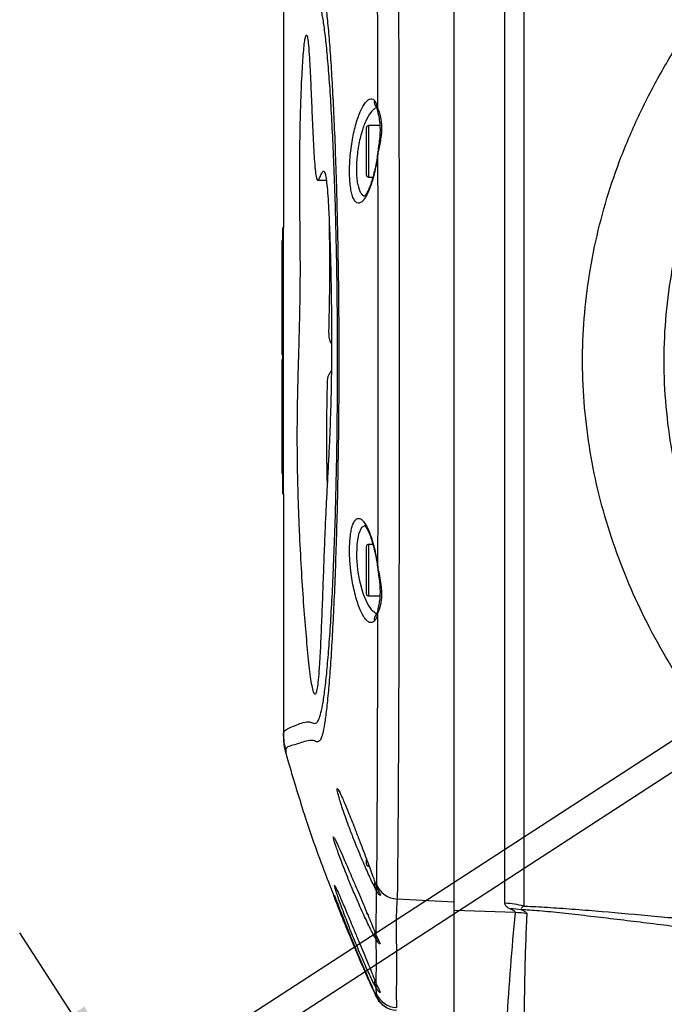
# Model space of a CAD drawing. Extents: x 0 to 8410, y 0 to 5940.
# Tile 98 of 110: x 6655 to 6987, y 4357 to 4864. Entities that reach past the tile are written whole.
import ezdxf

# ---------------------------------------------------------------- set-up
doc = ezdxf.new("R2010")
doc.units = 0
doc.header["$LTSCALE"] = 10
doc.layers.get('0').update_dxf_attribs({"linetype": 'CONTINUOUS'})
doc.styles.add('SLDTEXTSTYLE0', font='TXT', dxfattribs={"width": 0.605})
doc.dimstyles.new('SLDDIMSTYLE13', dxfattribs={"dimtxt": 50, "dimasz": 50, "dimexe": 0, "dimexo": 0.0625, "dimgap": 12.5, "dimtad": 1, "dimdec": 4, "dimlfac": 5, "dimzin": 12, "dimtxsty": 'SLDTEXTSTYLE0', "dimsah": 1, "dimcen": 0.09, "dimazin": 3, "dimtfac": 1, "dimtofl": 0, "dimtmove": 0, "dimatfit": 3, "dimtolj": 1, "dimtzin": 12})
doc.dimstyles.new('SLDDIMSTYLE4', dxfattribs={"dimtxt": 50, "dimasz": 50, "dimexe": 0, "dimexo": 0.0625, "dimgap": 12.5, "dimtad": 1, "dimdec": 1, "dimlfac": 0.5, "dimrnd": 1e-09, "dimzin": 12, "dimtxsty": 'SLDTEXTSTYLE0', "dimsah": 1, "dimcen": 0.09, "dimazin": 3, "dimtfac": 1, "dimtmove": 0, "dimatfit": 3, "dimtolj": 1, "dimtzin": 12})

# ---------------------------------------------------------------- blocks, each defined once
blk = doc.blocks.new('_D_23')
at = {"color": 7, "linetype": 'CONTINUOUS'}
for p, q in [((7304.49, 4933.16), (7304.49, 5443.98)), ((6999, 4886.56), (6670.62, 5099.82))]:
    blk.add_line(p, q, dxfattribs=at)
blk.add_arc((7304.49, 4688.18), 740.81, 90, 147, dxfattribs=at)
for points in [[(7304.49, 5428.98), (7254.27, 5434.8), (7254.77, 5419.8)], [(6683.2, 5091.65), (6717.98, 5128.35), (6705.68, 5136.94)]]:
    blk.add_solid(points, dxfattribs=at)
at = {"color": 7, "linetype": 'CONTINUOUS', "insert": (6874.6, 5371.07), "char_height": 50, "attachment_point": 1, "rotation": 28.5, "style": 'SLDTEXTSTYLE0'}
blk.add_mtext('57°', dxfattribs=at)
blk = doc.blocks.new('SW_SYMBOL_HOLE_DEPTH')
at = {"color": 0, "linetype": 'CONTINUOUS'}
for p, q in [((0, 8750), (8000, 8750)), ((4000, 8750), (4000, 750)), ((1000, 5550), (4000, 750)), ((7000, 5550), (4000, 750))]:
    blk.add_line(p, q, dxfattribs=at)
blk = doc.blocks.new('_D_24')
at = {"color": 7, "linetype": 'CONTINUOUS'}
for p, q in [((7029.94, 4517.99), (6696.64, 4301.54)), ((7037.34, 4506.59), (6704.05, 4290.14)), ((6709.22, 4309.71), (6654.76, 4393.58)), ((6716.63, 4298.31), (6709.22, 4309.71)), ((6716.63, 4298.31), (6927.86, 3973.03))]:
    blk.add_line(p, q, dxfattribs=at)
for points in [[(6709.22, 4309.71), (6688.28, 4355.73), (6675.7, 4347.56)], [(6716.63, 4298.31), (6737.57, 4252.29), (6750.15, 4260.46)]]:
    blk.add_solid(points, dxfattribs=at)
at = {"color": 7, "linetype": 'CONTINUOUS', "xscale": 0.006445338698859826, "yscale": 0.006445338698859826, "zscale": 0.006445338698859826, "rotation": 303.0000000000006}
blk.add_blockref('SW_SYMBOL_HOLE_DEPTH', (6854.71, 4098.95), dxfattribs=at)
at = {"color": 7, "linetype": 'CONTINUOUS', "char_height": 50, "attachment_point": 1, "rotation": 303, "style": 'SLDTEXTSTYLE0'}
for s, insert in [('4x M8', (6800.92, 4287.1)), ('15', (6940.43, 4072.27))]:
    blk.add_mtext(s, dxfattribs=dict(at, insert=insert))

msp = doc.modelspace()

# ---------------------------------------------------------------- linework, layer by layer
at = {"color": 7, "linetype": 'CONTINUOUS'}
for p, q in [((6878.489458, 4405.138934), (6878.489458, 4971.219505)), ((6790.489458, 4880.265678), (6790.489458, 4756.679023)), ((6833.289467, 4783.748592), (6833.289467, 4808.288539)), ((6840.159797, 4809.288467), (6834.289455, 4809.288467)), ((6808.203154, 4781.102145), (6812.622421, 4781.102145)), ((6834.289455, 4782.748664), (6836.59076, 4782.748664)), ((6790.289485, 4619.679416), (6790.289485, 4756.679023)), ((6790.289485, 4756.679023), (6790.489458, 4756.679023)), ((6790.489458, 4619.679416), (6790.489458, 4756.679023)), ((6789.889478, 4699.552978), (6789.889478, 4750.07912)), ((6789.889478, 4750.07912), (6790.289485, 4750.07912)), ((6789.889478, 4699.552978), (6790.289485, 4699.552978)), ((6789.889478, 4691.279376), (6789.889478, 4699.552978)), ((6789.889478, 4691.279376), (6790.289485, 4691.279376)), ((6789.889478, 4630.079234), (6789.889478, 4688.879455)), ((6789.889478, 4688.879455), (6790.289485, 4688.879455)), ((6789.889478, 4630.079234), (6790.289485, 4630.079234)), ((6790.289485, 4619.679416), (6790.489458, 4619.679416)), ((6790.489458, 4619.679416), (6790.489458, 4496.092761)), ((6836.589389, 4593.609775), (6834.289455, 4593.609775)), ((6833.289467, 4568.0699), (6833.289467, 4592.609847)), ((6834.289455, 4567.069972), (6840.151601, 4567.069972)), ((6790.489458, 4494.814838), (6790.489458, 4496.092761)), ((6816.907369, 4442.03564), (6816.920244, 4442.014182)), ((6833.289467, 4428.909267), (6833.289467, 4431.37976)), ((6834.289455, 4427.909339), (6834.661775, 4427.909339)), ((6837.493055, 4420.215095), (6838.503861, 4417.336429)), ((6878.489458, 4348.750079), (6878.489458, 4405.138934)), ((6837.54655, 4394.118751), (6838.327908, 4392.094577)), ((6837.534033, 4369.276965), (6838.287585, 4367.290939)), ((6837.138497, 4363.593066), (6838.378154, 4360.779727)), ((6837.533318, 4362.700904), (6838.376128, 4360.814536)), ((6838.373922, 4360.810722), (6837.534153, 4362.685168)), ((6837.541007, 4362.588847), (6838.364475, 4360.765899)), ((6838.327103, 4360.764945), (6837.541782, 4362.477744)), ((6838.372552, 4360.804046), (6838.373922, 4360.810722)), ((6838.376128, 4360.814536), (6838.388704, 4360.835994)), ((6840.197586, 4357.933009), (6840.210759, 4357.917274)), ((6840.197705, 4357.933009), (6840.248012, 4357.873405))]:
    msp.add_line(p, q, dxfattribs=at)
at = {"color": 8, "linetype": 'CONTINUOUS'}
for p, q in [((6914.202743, 4969.018901), (6914.202743, 4407.341445)), ((6904.573225, 4408.834899), (6904.573225, 4967.525447)), ((6834.289455, 4809.288467), (6834.289455, 4782.748664)), ((6814.202481, 4742.083514), (6814.966106, 4742.083514)), ((6812.776648, 4634.274924), (6813.562655, 4634.274924)), ((6834.289455, 4593.609775), (6834.289455, 4567.069972)), ((6834.289455, 4428.784335), (6834.289455, 4427.909339)), ((6838.499331, 4415.103877), (6837.506496, 4417.002643)), ((6838.503861, 4417.336429), (6838.556104, 4418.352569)), ((6838.327908, 4392.094577), (6838.499331, 4415.103877)), ((6878.489458, 4409.468139), (6849.005066, 4411.006416)), ((6909.975552, 4404.044593), (6878.489458, 4405.138934)), ((6838.323646, 4389.986003), (6837.547742, 4391.35691)), ((6838.287496, 4365.147555), (6837.529623, 4366.549457)), ((6838.404649, 4362.179721), (6838.287496, 4365.147555)), ((6838.388704, 4360.835994), (6838.413381, 4360.877479)), ((6838.413381, 4360.877479), (6838.404649, 4362.179721))]:
    msp.add_line(p, q, dxfattribs=at)
at = {"color": 8, "linetype": 'CONTINUOUS', "flags": 128}
for points in [[(6839.186006, 4795.021022), (6839.048558, 4795.049155), (6839.034402, 4795.057262)], [(6837.306731, 4785.452808), (6837.279849, 4785.269702), (6837.361955, 4784.90063)], [(6832.869821, 4603.320563), (6832.798713, 4603.361571), (6830.684953, 4602.23862), (6829.129451, 4598.842109), (6828.249597, 4593.566859), (6828.142219, 4586.850608), (6828.689717, 4580.677951), (6828.897171, 4579.234088), (6829.582833, 4575.464214), (6830.473714, 4571.765388), (6830.537521, 4571.533645), (6831.63666, 4568.025554), (6832.902544, 4564.844573), (6834.224605, 4562.249149), (6835.632347, 4560.16537), (6838.312381, 4558.017696), (6838.312381, 4558.017696)], [(6837.306105, 4590.908015), (6837.279849, 4591.088737), (6837.361955, 4591.458285)], [(6839.185946, 4581.337894), (6839.048498, 4581.309283), (6839.034044, 4581.301177)]]:
    msp.add_lwpolyline(points, dxfattribs=at)
at = {"color": 8, "linetype": 'CONTINUOUS'}
for centre, radius, start, end in [((6840.988788, 4821.396291), 3.707029, 167.30057711, 222.75815925), ((6841.593097, 4816.993218), 2.598141, 160.04028095, 192.8418968), ((6841.592448, 4559.36561), 2.59753, 167.72417251, 199.96256727), ((6840.986676, 4554.962954), 3.705041, 137.2303764, 192.71156046), ((6820.488544, 4496.092857), 29.999086, 180.00018334, 196.33199493), ((6840.570256, 4418.12939), 3.264381, 153.32768824, 200.19182088), ((6841.891363, 4416.471466), 3.657346, 163.76038093, 201.95815899), ((6849.630602, 4423.000392), 12.010277, 202.76716003, 267.01449399), ((6903.184417, 4368.08871), 40.769851, 74.32045696, 88.04786573), ((6907.83862, 4370.000556), 35.891105, 81.63592622, 90.86522016), ((6908.549243, 4363.940943), 40.129006, 79.56383633, 87.96310193), ((6840.676317, 4392.626865), 3.376502, 157.00061293, 202.09327795), ((6841.694499, 4391.445913), 3.673416, 164.64952009, 203.41733788), ((6840.641045, 4367.775756), 3.344362, 156.98385496, 201.51078881), ((6841.641216, 4366.560075), 3.639045, 164.69259864, 202.83984493), ((6849.351382, 4367.066158), 11.987837, 204.05517916, 267.1217263), ((6849.393287, 4365.721189), 12.000827, 203.80434543, 266.99689251)]:
    msp.add_arc(centre, radius, start, end, dxfattribs=at)
at = {"color": 7, "linetype": 'CONTINUOUS'}
for centre, radius, start, end in [((6834.289457, 4808.28855), 1, 90, 180), ((6834.289457, 4783.74855), 1, 180, 270), ((6834.289457, 4592.609946), 1, 90, 180), ((6834.289457, 4568.069946), 1, 180, 270), ((6820.488059, 4494.814791), 29.998601, 179.99991185, 196.55133304), ((6834.289457, 4428.909248), 1, 180, 270), ((6834.289457, 4404.109248), 1, 180, 270), ((6849.315543, 4365.726191), 12.001683, 204.19747645, 266.98380719), ((6849.335285, 4365.723339), 11.999774, 204.03697747, 266.81610481)]:
    msp.add_arc(centre, radius, start, end, dxfattribs=at)
at = {"color": 8, "linetype": 'CONTINUOUS'}
for points, knots in [([(7146.20737, 4386.055911), (7141.231019, 4388.692691), (7129.642166, 4394.833183), (7112.418599, 4405.431984), (7094.500303, 4417.784348), (7076.267854, 4431.898281), (7057.766717, 4447.960639), (7039.23963, 4466.235839), (7021.879528, 4485.776329), (7005.81007, 4506.575518), (6991.968807, 4527.368261), (6980.220773, 4547.944645), (6970.426029, 4568.072096), (6961.953392, 4589.024286), (6954.984371, 4610.632787), (6949.709072, 4632.843154), (6946.171253, 4655.486261), (6944.404291, 4678.422875), (6944.499623, 4701.456707), (6946.566601, 4724.387258), (6950.451263, 4747.042485), (6956.017659, 4769.193143), (6963.324174, 4791.135837), (6972.385882, 4812.699453), (6983.110458, 4833.812581), (6995.155606, 4853.969606), (7008.343324, 4873.111007), (7022.979004, 4891.756189), (7039.031972, 4909.839981), (7056.575901, 4927.320028), (7075.197739, 4943.695466), (7094.882274, 4958.956008), (7113.48261, 4971.592415), (7130.598695, 4982.028306), (7141.027768, 4987.556439), (7146.241673, 4990.320171)], [0, 0, 0, 0, 0.0219075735, 0.0510180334, 0.0801657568, 0.1092965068, 0.1444560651, 0.1797313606, 0.2150200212, 0.2502452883, 0.2853623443, 0.3143921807, 0.3435049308, 0.3725931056, 0.4015901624, 0.4302603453, 0.4590582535, 0.4878431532, 0.5164954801, 0.545272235, 0.5741738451, 0.6030967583, 0.6319017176, 0.6626458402, 0.6935026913, 0.7244331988, 0.7553567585, 0.7861579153, 0.8196905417, 0.853314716, 0.8869626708, 0.9205704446, 0.9540893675, 0.9770474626, 1, 1, 1, 1]), ([(6848.992132, 4965.33438), (6849.053899, 4964.390269), (6849.177655, 4962.498666), (6849.246382, 4957.176784), (6849.289359, 4950.113463), (6849.353299, 4941.17336), (6849.451466, 4930.405621), (6849.540627, 4917.913721), (6849.628997, 4903.813732), (6849.70942, 4888.202589), (6849.784603, 4871.130879), (6849.856506, 4852.742154), (6849.921523, 4833.198742), (6849.975284, 4812.651278), (6850.021501, 4791.197786), (6850.063634, 4768.993533), (6850.097261, 4746.222325), (6850.118327, 4723.06472), (6850.127786, 4699.653051), (6850.128667, 4676.135756), (6850.118692, 4652.702973), (6850.095787, 4629.546159), (6850.062233, 4606.816713), (6850.022361, 4584.639399), (6849.97521, 4563.188264), (6849.921569, 4542.641927), (6849.859191, 4523.154663), (6849.78773, 4504.814107), (6849.709689, 4487.759088), (6849.626919, 4472.13947), (6849.541129, 4458.092592), (6849.451341, 4445.65827), (6849.36236, 4434.926521), (6849.258713, 4426.009757), (6849.200381, 4419.033482), (6849.173371, 4413.798863), (6849.061135, 4411.936677), (6849.005066, 4411.006416)], [0, 0, 0, 0, 0.0285225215, 0.0571471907, 0.0857725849, 0.1142956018, 0.1428165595, 0.1714388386, 0.2000614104, 0.2285818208, 0.2571279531, 0.2857760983, 0.3144244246, 0.3429705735, 0.3715150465, 0.4001614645, 0.4288078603, 0.4573524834, 0.4858971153, 0.5145434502, 0.5431896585, 0.5717339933, 0.6002764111, 0.6289206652, 0.6575651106, 0.6861077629, 0.7146531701, 0.7433005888, 0.7719483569, 0.8004937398, 0.8290383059, 0.8576849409, 0.8863316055, 0.914875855, 0.9432345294, 0.9716426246, 1, 1, 1, 1]), ([(6839.151018, 4817.880119), (6839.140652, 4823.665141), (6839.11992, 4835.23514), (6839.079845, 4851.72879), (6839.034167, 4867.482635), (6838.987898, 4882.816795), (6838.93909, 4897.406554), (6838.881806, 4911.149606), (6838.82285, 4923.434138), (6838.763078, 4934.032564), (6838.717979, 4942.804699), (6838.635924, 4949.777408), (6838.650223, 4955.102042), (6838.579966, 4957.029048), (6838.544839, 4957.992519)], [0, 0, 0, 0, 0.0759237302, 0.1518468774, 0.2294878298, 0.3071279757, 0.3924696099, 0.4778119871, 0.5656201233, 0.6534285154, 0.7388333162, 0.8242386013, 0.9121222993, 1, 1, 1, 1]), ([(6791.699969, 4888.701404), (6791.905731, 4888.134811), (6792.317264, 4887.001598), (6795.687579, 4885.815922), (6800.400937, 4885.004451), (6804.593287, 4883.389888), (6807.026821, 4883.478588), (6807.960504, 4883.736998), (6808.906369, 4883.547257), (6809.854459, 4882.44341), (6810.797823, 4879.911475), (6811.740915, 4875.26398), (6812.68881, 4868.073331), (6813.650775, 4858.541602), (6814.578228, 4846.925419), (6815.45647, 4833.350106), (6816.269872, 4818.074719), (6817.004624, 4801.266804), (6817.642338, 4783.099828), (6818.173825, 4763.853243), (6818.58988, 4743.726528), (6818.875719, 4722.943624), (6819.030505, 4701.778577), (6819.051518, 4680.43072), (6818.9316, 4659.159151), (6818.678939, 4638.217625), (6818.298757, 4617.825586), (6817.79405, 4598.262172), (6817.180536, 4579.742442), (6816.468708, 4562.470298), (6815.670031, 4546.726535), (6814.80283, 4532.670271), (6813.884007, 4520.480027), (6812.924279, 4510.423608), (6811.940649, 4502.556804), (6810.985331, 4497.015895), (6810.02743, 4493.769927), (6809.034444, 4492.21799), (6808.032463, 4491.852305), (6807.034406, 4492.152197), (6806.056049, 4492.689522), (6802.721721, 4492.813586), (6798.467859, 4490.901073), (6794.448505, 4490.059911), (6792.119535, 4489.079795), (6791.839823, 4488.131283), (6791.699969, 4487.657035)], [0, 0, 0, 0, 0.08446068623, 0.16892523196, 0.25338718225, 0.31399189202, 0.32415788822, 0.33437616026, 0.34458709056, 0.3547463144, 0.36484510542, 0.3749309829, 0.38579487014, 0.39669281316, 0.40755645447, 0.41830826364, 0.42909324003, 0.43984487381, 0.45051783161, 0.46122320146, 0.47189630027, 0.48253263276, 0.49320112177, 0.50383743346, 0.51450116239, 0.52519687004, 0.5358605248, 0.5465860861, 0.55734472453, 0.56807033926, 0.57889239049, 0.58974844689, 0.60057059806, 0.61147301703, 0.62241094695, 0.63331623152, 0.64394297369, 0.65457703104, 0.66525324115, 0.67596425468, 0.68667880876, 0.69735918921, 0.79001597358, 0.86001036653, 0.930006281, 1, 1, 1, 1]), ([(6790.489458, 4496.092761), (6790.624147, 4496.582006), (6790.893527, 4497.560507), (6793.071429, 4499.036662), (6796.924106, 4500.396939), (6801.155119, 4502.370629), (6804.491059, 4502.207657), (6805.45229, 4501.67461), (6806.445071, 4501.333376), (6807.467421, 4501.566269), (6808.517237, 4502.863637), (6809.589051, 4505.595623), (6810.672043, 4510.456411), (6811.745013, 4517.580021), (6812.79406, 4526.831706), (6813.800463, 4538.192093), (6814.747821, 4551.431795), (6815.618895, 4566.384546), (6816.393902, 4582.912425), (6817.061676, 4600.744724), (6817.610098, 4619.668673), (6818.022506, 4639.472992), (6818.296215, 4659.872365), (6818.42629, 4680.617708), (6818.403673, 4701.44668), (6818.235767, 4722.089884), (6817.925892, 4742.316106), (6817.47439, 4761.84213), (6816.896204, 4780.44393), (6816.20238, 4797.907418), (6815.402018, 4813.959424), (6814.514383, 4828.442669), (6813.554736, 4841.197479), (6812.538483, 4851.985963), (6811.484061, 4860.720389), (6810.427092, 4867.2288), (6809.384738, 4871.350792), (6808.370757, 4873.530361), (6807.376169, 4874.372395), (6806.405204, 4874.385512), (6805.46232, 4874.0173), (6803.017473, 4873.824911), (6798.831622, 4875.452133), (6794.249615, 4876.652699), (6791.077772, 4878.482389), (6790.68556, 4879.671255), (6790.489458, 4880.265678)], [0, 0, 0, 0, 0.0707064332, 0.1414145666, 0.2121209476, 0.3057277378, 0.3163842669, 0.3270681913, 0.3377496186, 0.348403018, 0.3590222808, 0.3696355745, 0.3801956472, 0.3907885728, 0.401347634, 0.4119035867, 0.4224931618, 0.4330487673, 0.4435752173, 0.4541355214, 0.4646617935, 0.4751660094, 0.485703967, 0.496208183, 0.5066901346, 0.5172057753, 0.52768791, 0.5381747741, 0.5486951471, 0.5591822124, 0.5696872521, 0.5802256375, 0.5907309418, 0.6012696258, 0.6118419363, 0.6223812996, 0.6324115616, 0.6424527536, 0.652549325, 0.6626928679, 0.672842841, 0.6829457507, 0.7440303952, 0.8293525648, 0.9146778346, 1, 1, 1, 1]), ([(7034.82648, 4533.914531), (7033.392252, 4536.111715), (7030.518717, 4540.513862), (7024.690239, 4549.993109), (7018.304765, 4561.367346), (7011.706947, 4574.739361), (7006.177956, 4587.468891), (7001.278854, 4600.497259), (6996.13173, 4616.629174), (6991.382107, 4635.99447), (6987.789675, 4658.937351), (6986.226495, 4682.418232), (6986.768365, 4706.093144), (6989.417712, 4729.468808), (6994.108988, 4752.60966), (7000.892029, 4775.448139), (7009.488399, 4797.217742), (7017.976979, 4814.430503), (7025.317633, 4827.385049), (7030.446066, 4835.751566), (7033.626554, 4840.610676), (7034.82648, 4842.443908)], [0, 0, 0, 0, 0.0247466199, 0.0495808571, 0.1013221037, 0.1434734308, 0.1856327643, 0.2282431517, 0.2708543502, 0.3406082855, 0.4103540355, 0.4825527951, 0.5547508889, 0.6257727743, 0.6968019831, 0.7701988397, 0.8435992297, 0.9108784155, 0.9451246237, 0.9792967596, 1, 1, 1, 1]), ([(6837.361955, 4784.90063), (6836.899325, 4783.136441), (6836.083992, 4780.027256), (6834.749762, 4776.350277), (6833.480795, 4773.527652), (6832.168275, 4771.36424), (6830.845315, 4769.900974), (6829.559271, 4769.246159), (6828.349353, 4769.403293), (6827.257279, 4770.404612), (6826.318629, 4772.169941), (6825.561105, 4774.670351), (6825.003538, 4777.746884), (6824.660246, 4781.340876), (6824.5291, 4785.269775), (6824.616739, 4789.465943), (6824.919147, 4793.957053), (6825.453657, 4798.573782), (6826.212113, 4803.151986), (6827.128945, 4807.407032), (6828.196347, 4811.310912), (6829.388469, 4814.822449), (6830.679008, 4817.825275), (6832.043746, 4820.269267), (6833.431172, 4822.01116), (6834.801988, 4823.004425), (6836.096491, 4823.155557), (6836.929874, 4822.683917), (6837.332754, 4822.253623), (6837.372445, 4822.21123)], [0, 0, 0, 0, 0.04943173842, 0.08711788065, 0.12480520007, 0.16360876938, 0.20241373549, 0.2416239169, 0.28083008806, 0.31952914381, 0.35821728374, 0.39570086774, 0.43317560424, 0.46927883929, 0.50538043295, 0.54050971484, 0.57564448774, 0.61490355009, 0.65177258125, 0.68865083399, 0.72544489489, 0.76224580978, 0.80029487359, 0.83834716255, 0.87759677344, 0.91684568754, 0.95627200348, 0.99569193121, 1, 1, 1, 1]), ([(6837.372445, 4822.21123), (6837.581451, 4821.944292), (6838.300276, 4821.026219), (6838.798007, 4819.185576), (6839.151018, 4817.880119)], [0, 0, 0, 0, 0.29075971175, 1, 1, 1, 1]), ([(6838.261091, 4818.3231), (6837.817781, 4818.104422), (6836.918791, 4817.660963), (6835.085247, 4815.685131), (6832.860373, 4811.857305), (6830.944184, 4806.521502), (6829.726073, 4801.724951), (6828.971126, 4797.833685), (6828.270486, 4792.666905), (6828.009617, 4787.597798), (6828.180289, 4783.168946), (6828.522699, 4780.127815), (6829.078655, 4777.494286), (6829.830979, 4775.383356), (6830.770082, 4773.887364), (6831.798664, 4773.041146), (6832.553972, 4773.043805), (6832.901441, 4773.045028)], [0, 0, 0, 0, 0.0581762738, 0.1179758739, 0.2320169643, 0.3419763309, 0.396207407, 0.4520446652, 0.5104647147, 0.6145265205, 0.6674075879, 0.7219763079, 0.7770409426, 0.8338888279, 0.890969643, 0.9498421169, 1, 1, 1, 1]), ([(6839.151018, 4817.880119), (6839.412602, 4817.198351), (6839.96827, 4815.750112), (6840.947016, 4812.085411), (6841.181667, 4808.206509), (6840.805506, 4803.331139), (6840.015605, 4799.3403), (6839.384889, 4796.0565), (6839.186006, 4795.021022)], [0, 0, 0, 0, 0.1473277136, 0.3129595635, 0.5600422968, 0.6298791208, 0.8832901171, 1, 1, 1, 1]), ([(6839.186006, 4795.021022), (6839.079001, 4794.223504), (6838.793267, 4792.093897), (6838.207482, 4788.637894), (6837.646324, 4786.157554), (6837.361955, 4784.90063)], [0, 0, 0, 0, 0.2279809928, 0.6087757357, 1, 1, 1, 1]), ([(6839.185946, 4581.337894), (6839.197592, 4589.457799), (6839.220994, 4605.774469), (6839.249861, 4630.044058), (6839.266414, 4653.482323), (6839.270085, 4676.07498), (6839.270823, 4698.965371), (6839.267664, 4720.570472), (6839.254333, 4740.555671), (6839.234718, 4758.992337), (6839.211162, 4777.240184), (6839.194391, 4789.094082), (6839.186006, 4795.021022)], [0, 0, 0, 0, 0.11922472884, 0.23957796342, 0.34175310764, 0.44392838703, 0.54903819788, 0.6541480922, 0.739760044, 0.82537258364, 0.91268643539, 1, 1, 1, 1]), ([(6837.372445, 4554.147685), (6837.298802, 4554.070529), (6836.884304, 4553.636258), (6836.060427, 4553.214469), (6834.833634, 4553.352222), (6833.516295, 4554.269082), (6832.135252, 4555.950038), (6830.746478, 4558.387944), (6829.392536, 4561.511488), (6828.131993, 4565.241158), (6827.013862, 4569.412882), (6826.07896, 4573.908696), (6825.501449, 4577.585338), (6824.939975, 4582.155312), (6824.597295, 4586.6558), (6824.5382, 4591.700441), (6824.692826, 4595.506748), (6825.048113, 4598.878342), (6825.583416, 4601.768012), (6826.291434, 4604.082674), (6827.156715, 4605.799556), (6828.160888, 4606.823125), (6829.290124, 4607.142489), (6830.51152, 4606.689541), (6831.805215, 4605.473026), (6833.12612, 4603.483894), (6834.443013, 4600.778585), (6835.704848, 4597.410998), (6836.675671, 4594.205777), (6837.196742, 4592.119705), (6837.361955, 4591.458285)], [0, 0, 0, 0, 0.0079603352, 0.0448042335, 0.0816526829, 0.1200135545, 0.1583766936, 0.1977930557, 0.2372045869, 0.2765875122, 0.3159653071, 0.3541358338, 0.3922979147, 0.4060475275, 0.4650835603, 0.50026003, 0.5354369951, 0.5703057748, 0.6051783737, 0.6406473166, 0.6761210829, 0.7127672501, 0.7494186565, 0.7873972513, 0.8253785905, 0.8643638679, 0.903345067, 0.9425708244, 0.9817912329, 1, 1, 1, 1]), ([(6837.361955, 4591.458285), (6837.569294, 4590.564776), (6838.308192, 4587.380563), (6838.818694, 4583.866145), (6839.185946, 4581.337894)], [0, 0, 0, 0, 0.2806059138, 1, 1, 1, 1]), ([(6839.185946, 4581.337894), (6839.440794, 4580.027165), (6839.98206, 4577.243326), (6840.94808, 4572.234896), (6841.182031, 4568.071978), (6840.80269, 4563.689782), (6840.005435, 4560.691647), (6839.356936, 4559.012161), (6839.150988, 4558.478797)], [0, 0, 0, 0, 0.1472651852, 0.3127745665, 0.5598570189, 0.6296413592, 0.8823830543, 1, 1, 1, 1]), ([(6839.150988, 4558.478797), (6839.065237, 4558.11248), (6838.796707, 4556.96536), (6838.236585, 4555.347077), (6837.663081, 4554.551076), (6837.372445, 4554.147685)], [0, 0, 0, 0, 0.187915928, 0.5884587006, 1, 1, 1, 1]), ([(6838.556104, 4418.352569), (6838.601491, 4419.285048), (6838.692348, 4421.151712), (6838.679984, 4426.341729), (6838.70059, 4433.216876), (6838.769451, 4441.97161), (6838.824174, 4452.484532), (6838.88141, 4464.646802), (6838.936467, 4478.363641), (6838.990848, 4493.594379), (6839.04268, 4510.199548), (6839.090261, 4528.05552), (6839.12627, 4544.288193), (6839.144385, 4554.687792), (6839.150988, 4558.478797)], [0, 0, 0, 0, 0.0859254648, 0.1720081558, 0.2579405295, 0.3444069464, 0.4311810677, 0.5179560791, 0.6044228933, 0.690778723, 0.7774426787, 0.8641049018, 0.9504616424, 1, 1, 1, 1]), ([(6791.699969, 4487.657035), (6791.70441, 4487.466269), (6791.712049, 4487.138143), (6791.722503, 4486.691055), (6791.729136, 4486.40966), (6791.732453, 4486.268962)], [0, 0, 0, 0, 0.4098191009, 0.7049098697, 1, 1, 1, 1]), ([(6791.732453, 4486.268962), (6791.75901, 4486.141319), (6791.812297, 4485.885194), (6792.165901, 4484.630835), (6792.343282, 4484.001601)], [0, 0, 0, 0, 0.4983621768, 1, 1, 1, 1]), ([(6818.202399, 4467.002357), (6818.16629, 4467.305629), (6818.094068, 4467.912203), (6818.329609, 4467.897854), (6818.614787, 4467.572935), (6818.885054, 4467.064103), (6818.925195, 4466.988528)], [0, 0, 0, 0, 0.3165927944, 0.6332147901, 0.9455231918, 1, 1, 1, 1]), ([(6816.283845, 4442.40042), (6816.236098, 4442.648626), (6816.133847, 4443.180157), (6816.287503, 4443.060958), (6816.369408, 4442.99742)], [0, 0, 0, 0, 0.4669644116, 1, 1, 1, 1]), ([(6816.908174, 4417.529548), (6816.867672, 4417.714802), (6816.76746, 4418.173175), (6816.892761, 4418.043262), (6816.967421, 4417.965854)], [0, 0, 0, 0, 0.40415680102, 1, 1, 1, 1]), ([(6838.503861, 4417.336429), (6838.835606, 4416.551831), (6839.515537, 4414.94375), (6840.506721, 4413.311754), (6840.603908, 4412.786213), (6839.874288, 4413.099087), (6839.077422, 4414.260977), (6838.499331, 4415.103877)], [0, 0, 0, 0, 0.1730451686, 0.3546664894, 0.6050992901, 0.7135169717, 1, 1, 1, 1]), ([(6849.005066, 4411.006416), (6848.807804, 4407.382799), (6848.413275, 4400.135508), (6848.736487, 4385.582941), (6848.747365, 4372.628387), (6848.573042, 4361.262111), (6848.690629, 4357.149669), (6848.749422, 4355.093444)], [0, 0, 0, 0, 0.1949269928, 0.38985702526, 0.77971956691, 0.88985958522, 1, 1, 1, 1]), ([(6907.296651, 4405.887569), (6906.485766, 4406.314541), (6904.833246, 4407.184678), (6904.660967, 4408.278044), (6904.573225, 4408.834899)], [0, 0, 0, 0, 0.4906959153, 1, 1, 1, 1]), ([(6909.975552, 4404.044593), (6909.878911, 4404.296784), (6909.681861, 4404.811005), (6908.101797, 4405.524166), (6907.296651, 4405.887569)], [0, 0, 0, 0, 0.4904339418, 1, 1, 1, 1]), ([(6914.202743, 4407.341445), (6913.760553, 4407.012651), (6912.867937, 4406.34894), (6912.995212, 4405.791304), (6913.059436, 4405.509914)], [0, 0, 0, 0, 0.49538692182, 1, 1, 1, 1]), ([(6914.202743, 4407.341445), (6914.915272, 4407.317298), (6919.118808, 4407.174843), (6927.798904, 4406.698005), (6940.759439, 4405.761662), (6958.599193, 4404.297052), (6981.461311, 4402.265645), (7009.582892, 4399.59436), (7046.321353, 4395.99771), (7091.773647, 4391.477501), (7128.061878, 4387.863199), (7146.20737, 4386.055911)], [0, 0, 0, 0, 0.0127401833, 0.0751601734, 0.137870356, 0.2005498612, 0.3199354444, 0.4394897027, 0.5590292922, 0.7794979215, 1, 1, 1, 1]), ([(6905.616545, 4348.156894), (6906.208534, 4357.476404), (6907.392513, 4376.115446), (6909.114538, 4394.73487), (6909.975552, 4404.044593)], [0, 0, 0, 0, 0.4999993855, 1, 1, 1, 1]), ([(6913.059436, 4405.509914), (6913.856419, 4405.108201), (6915.473379, 4404.293185), (6915.70218, 4403.704591), (6915.818208, 4403.406108)], [0, 0, 0, 0, 0.4928892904, 1, 1, 1, 1]), ([(7152.895205, 4376.667464), (7134.750647, 4378.902315), (7098.463039, 4383.371831), (7052.934288, 4389.111585), (7016.113615, 4393.781504), (6987.946038, 4397.334386), (6964.992922, 4400.151768), (6947.057017, 4402.2901), (6934.043285, 4403.755043), (6924.205198, 4404.724717), (6917.230444, 4405.300945), (6914.449147, 4405.440289), (6913.059436, 4405.509914)], [0, 0, 0, 0, 0.2150299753, 0.4300420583, 0.5449274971, 0.6598181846, 0.7746016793, 0.8325028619, 0.8904162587, 0.9480904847, 0.9740627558, 1, 1, 1, 1]), ([(6915.818208, 4403.406108), (6915.696517, 4400.834732), (6915.088065, 4387.977809), (6914.605701, 4369.144791), (6914.403641, 4352.847471), (6914.329701, 4346.883739)], [0, 0, 0, 0, 0.1368267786, 0.6841361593, 1, 1, 1, 1]), ([(6838.327908, 4392.094577), (6838.68678, 4391.313377), (6839.401677, 4389.75718), (6840.36444, 4388.227443), (6840.402699, 4387.769994), (6839.626297, 4388.151675), (6838.860059, 4389.230652), (6838.323646, 4389.986003)], [0, 0, 0, 0, 0.1828813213, 0.3643107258, 0.6180516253, 0.7326125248, 1, 1, 1, 1]), ([(6838.287585, 4367.290939), (6838.318781, 4369.657365), (6838.417912, 4377.177125), (6838.361978, 4384.777455), (6838.323646, 4389.986003)], [0, 0, 0, 0, 0.31469437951, 1, 1, 1, 1]), ([(6838.287585, 4367.290939), (6838.649996, 4366.492979), (6839.376944, 4364.892378), (6840.405052, 4363.298231), (6840.505647, 4362.760345), (6839.928719, 4363.040384), (6839.172098, 4363.702176), (6838.582434, 4364.665646), (6838.287496, 4365.147555)], [0, 0, 0, 0, 0.1762440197, 0.3535223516, 0.5983225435, 0.7077935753, 0.8538440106, 1, 1, 1, 1])]:
    msp.add_open_spline(points, degree=3, knots=knots, dxfattribs=at)
at = {"color": 7, "linetype": 'CONTINUOUS'}
for points, knots in [([(6798.899316, 4781.49792), (6798.909009, 4778.3832), (6798.928474, 4772.128588), (6799.018787, 4763.043983), (6799.114682, 4754.274776), (6799.198434, 4745.650903), (6799.24244, 4737.717082), (6799.229168, 4730.405528), (6799.165849, 4722.957451), (6799.038438, 4715.008948), (6798.824828, 4705.394658), (6798.546473, 4695.165358), (6798.224077, 4684.041785), (6797.973834, 4674.371705), (6797.804565, 4666.040493), (6797.716298, 4659.874417), (6797.673159, 4653.981156), (6797.663328, 4648.626683), (6797.684032, 4643.306932), (6797.738617, 4637.22109), (6797.84015, 4630.611272), (6798.025804, 4622.21039), (6798.294167, 4613.240525), (6798.650079, 4604.070173), (6799.230288, 4591.713236), (6800.067812, 4576.540893), (6801.217539, 4559.459419), (6802.472413, 4544.264772), (6803.59032, 4533.088839), (6804.522932, 4525.275057), (6805.236011, 4520.634875), (6805.950295, 4517.518171), (6806.658562, 4516.157328), (6807.305389, 4516.770131), (6807.904714, 4519.362844), (6808.441642, 4523.545642), (6808.936455, 4529.690583), (6809.449513, 4538.489617), (6809.968734, 4549.840786), (6810.499665, 4563.442553), (6811.006873, 4577.508339), (6811.523222, 4591.569596), (6812.046505, 4604.440025), (6812.602098, 4615.74811), (6813.153075, 4626.005376), (6813.704596, 4636.332935), (6814.226479, 4647.053572), (6814.685703, 4658.518296), (6815.009942, 4669.633416), (6815.196147, 4680.071272), (6815.284516, 4689.370385), (6815.309272, 4699.571947), (6815.258598, 4710.553206), (6815.126995, 4722.14792), (6814.922929, 4733.511136), (6814.650782, 4744.527501), (6814.307792, 4755.011381), (6813.916815, 4764.127293), (6813.489965, 4771.732297), (6813.037226, 4777.80721), (6812.529324, 4782.27143), (6811.955534, 4785.088623), (6811.338528, 4786.066669), (6810.697674, 4785.671684), (6809.966681, 4784.256888), (6809.154081, 4782.164664), (6808.375128, 4780.861009), (6807.726678, 4781.333402), (6807.206974, 4783.305386), (6806.727071, 4787.608121), (6806.263131, 4794.076557), (6805.818442, 4802.343266), (6805.385647, 4811.967179), (6804.970937, 4821.848581), (6804.552084, 4831.551114), (6804.112333, 4840.600562), (6803.660536, 4847.943132), (6803.197082, 4852.994941), (6802.739314, 4855.673827), (6802.279162, 4856.096357), (6801.824868, 4854.872797), (6801.382559, 4852.215138), (6800.956985, 4848.28167), (6800.552306, 4843.198261), (6800.171488, 4837.046879), (6799.819393, 4829.787766), (6799.518309, 4821.820327), (6799.270131, 4813.293449), (6799.091439, 4804.95632), (6798.972691, 4796.680259), (6798.90587, 4789.026141), (6798.901409, 4783.902023), (6798.899316, 4781.49792)], [0, 0, 0, 0, 0.0082120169, 0.016490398, 0.0247752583, 0.0324141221, 0.0400251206, 0.0457911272, 0.0515625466, 0.0600891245, 0.0686445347, 0.0815367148, 0.0944489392, 0.1073358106, 0.1138265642, 0.1202947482, 0.1249797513, 0.1296636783, 0.1343373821, 0.139016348, 0.1462425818, 0.153486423, 0.1656870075, 0.1779550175, 0.1902166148, 0.2205859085, 0.2510149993, 0.2814606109, 0.3118534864, 0.3262379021, 0.3406304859, 0.3549844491, 0.3674581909, 0.3799101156, 0.3899250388, 0.3999297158, 0.4099433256, 0.4199768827, 0.4347499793, 0.4495572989, 0.4644293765, 0.4793107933, 0.4941459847, 0.5064527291, 0.5188822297, 0.5313049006, 0.5436025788, 0.5557428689, 0.5678553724, 0.5760760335, 0.5843372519, 0.5925730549, 0.6028934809, 0.6132511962, 0.6235818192, 0.6340907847, 0.6446287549, 0.6551164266, 0.6638176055, 0.672506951, 0.6812930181, 0.6900860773, 0.7004221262, 0.7108214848, 0.7212206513, 0.7366927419, 0.752139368, 0.7614815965, 0.7707950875, 0.7802160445, 0.7896672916, 0.8013886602, 0.8131486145, 0.8249119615, 0.8366823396, 0.848451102, 0.8601447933, 0.8698930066, 0.8796272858, 0.8893066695, 0.8990024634, 0.909130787, 0.9192960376, 0.9294377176, 0.9399449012, 0.9504780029, 0.9609715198, 0.9701863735, 0.9793895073, 0.9865422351, 0.9936859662, 1, 1, 1, 1]), ([(6838.251763, 4818.89006), (6838.24062, 4818.903449), (6838.206769, 4818.944123), (6838.473004, 4818.473136), (6838.774855, 4817.637408), (6838.96578, 4816.765612), (6839.045637, 4816.40097)], [0, 0, 0, 0, 0.140214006, 0.4259472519, 0.7598933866, 1, 1, 1, 1]), ([(6839.063101, 4816.415275), (6839.190694, 4815.827541), (6839.519055, 4814.315001), (6840.0292, 4811.594203), (6840.280535, 4808.296462), (6840.251281, 4804.974946), (6839.912473, 4801.389102), (6839.42996, 4798.085482), (6839.157458, 4795.915788), (6839.049452, 4795.055831)], [0, 0, 0, 0, 0.1147717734, 0.2953667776, 0.4415990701, 0.5964172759, 0.7387911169, 0.8964700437, 1, 1, 1, 1]), ([(6839.026713, 4795.056785), (6839.013078, 4794.932296), (6838.857134, 4793.508509), (6838.418438, 4790.839399), (6837.846646, 4787.717366), (6837.429503, 4786.029845), (6837.287807, 4785.456622)], [0, 0, 0, 0, 0.0371852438, 0.4252918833, 0.8047813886, 1, 1, 1, 1]), ([(6837.288671, 4785.455669), (6837.097189, 4784.66629), (6836.622216, 4782.708231), (6835.776175, 4779.970855), (6834.798892, 4777.304403), (6833.843341, 4775.192991), (6832.999085, 4773.764851), (6832.432089, 4772.999027), (6832.106717, 4772.765135), (6832.193284, 4772.806477), (6832.202547, 4772.810901)], [0, 0, 0, 0, 0.1096815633, 0.2720657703, 0.4324033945, 0.5921017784, 0.7436335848, 0.8703760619, 0.9861293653, 1, 1, 1, 1]), ([(6814.057433, 4760.395969), (6814.080145, 4758.274166), (6814.132568, 4753.37686), (6814.207806, 4745.651494), (6814.251843, 4737.716932), (6814.23859, 4730.405654), (6814.17516, 4722.956986), (6814.047498, 4715.011569), (6813.897979, 4708.259017), (6813.801052, 4704.433842), (6813.770496, 4703.227962)], [0, 0, 0, 0, 0.1088530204, 0.2512422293, 0.3931120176, 0.5005909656, 0.6081708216, 0.7671071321, 0.9265809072, 1, 1, 1, 1]), ([(6813.770496, 4703.227962), (6813.826638, 4701.280746), (6813.891278, 4699.038787), (6815.129901, 4697.134896), (6815.292739, 4696.884597)], [0, 0, 0, 0, 0.8685327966, 1, 1, 1, 1]), ([(6815.320604, 4683.085406), (6814.646063, 4682.24144), (6813.402363, 4680.685358), (6813.180762, 4678.835519), (6813.07935, 4677.988971)], [0, 0, 0, 0, 0.5423667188, 1, 1, 1, 1]), ([(6813.07935, 4677.988971), (6813.03278, 4676.099016), (6812.93758, 4672.235537), (6812.81251, 4666.037289), (6812.724053, 4659.875403), (6812.680858, 4653.981438), (6812.671019, 4648.626364), (6812.691796, 4643.309223), (6812.746031, 4637.21201), (6812.850566, 4630.669546), (6812.946678, 4625.764498), (6813.011895, 4623.569756), (6813.016169, 4623.425925)], [0, 0, 0, 0, 0.1175611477, 0.2403205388, 0.3626509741, 0.4512644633, 0.5398419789, 0.6282414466, 0.7167264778, 0.8533919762, 0.9903921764, 1, 1, 1, 1]), ([(6832.232737, 4603.522266), (6832.217674, 4603.531587), (6832.166426, 4603.563301), (6832.553985, 4603.213126), (6833.168564, 4602.334037), (6833.982442, 4600.870741), (6834.880274, 4598.850878), (6835.823625, 4596.235423), (6836.647409, 4593.562432), (6837.106424, 4591.655051), (6837.287807, 4590.90134)], [0, 0, 0, 0, 0.04939172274, 0.168043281, 0.29696790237, 0.43240070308, 0.58114332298, 0.73745314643, 0.89625332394, 1, 1, 1, 1]), ([(6837.288879, 4590.903724), (6837.380074, 4590.547049), (6837.736771, 4589.15195), (6838.264176, 4586.406587), (6838.749227, 4583.526065), (6838.96142, 4581.794018), (6839.021914, 4581.300223)], [0, 0, 0, 0, 0.1235159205, 0.4831206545, 0.8526414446, 1, 1, 1, 1]), ([(6839.049809, 4581.303561), (6839.128226, 4580.660511), (6839.355397, 4578.797605), (6839.817824, 4575.744321), (6840.193862, 4572.215022), (6840.300248, 4568.788752), (6840.11937, 4565.567531), (6839.621512, 4562.519439), (6839.246382, 4560.804086), (6839.052998, 4559.919799)], [0, 0, 0, 0, 0.0774343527, 0.2243260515, 0.3714363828, 0.5203630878, 0.6748661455, 0.8323893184, 1, 1, 1, 1]), ([(6839.050435, 4559.922183), (6838.930224, 4559.430331), (6838.69322, 4558.460618), (6838.387129, 4557.677248), (6838.143533, 4557.349252), (6838.211613, 4557.415905), (6838.217967, 4557.422126)], [0, 0, 0, 0, 0.3454912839, 0.6811541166, 0.9702435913, 1, 1, 1, 1]), ([(6790.523612, 4494.636501), (6790.518065, 4494.339571), (6790.499379, 4493.339184), (6790.629102, 4491.824974), (6790.827513, 4490.250434), (6791.028106, 4489.110875), (6791.197214, 4488.292583), (6791.339591, 4487.675625), (6791.469238, 4487.152102), (6791.607071, 4486.624767), (6791.831289, 4485.802678), (6792.020369, 4485.118239), (6792.239361, 4484.355129), (6792.243384, 4484.341109)], [0, 0, 0, 0, 0.0293316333, 0.0988213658, 0.152146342, 0.1957707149, 0.2392365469, 0.2899421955, 0.3571437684, 0.4567186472, 0.6219126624, 0.9930539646, 1, 1, 1, 1]), ([(6792.343282, 4484.001601), (6793.621278, 4479.555223), (6796.17737, 4470.662122), (6799.2235, 4461.253389), (6801.045716, 4455.127038), (6801.578814, 4453.548432), (6801.626169, 4453.408206)], [0, 0, 0, 0, 0.4134997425, 0.8270314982, 0.9846353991, 1, 1, 1, 1]), ([(6837.506496, 4417.002643), (6836.823419, 4418.404147), (6835.725283, 4420.657248), (6833.810073, 4424.882249), (6832.096172, 4428.782063), (6830.255166, 4433.115174), (6828.508795, 4437.36221), (6826.569887, 4442.22167), (6824.67412, 4447.151604), (6822.785467, 4452.299314), (6821.286692, 4456.572317), (6820.051902, 4460.294876), (6819.125251, 4463.296552), (6818.4803, 4465.618963), (6818.295027, 4466.541255), (6818.202399, 4467.002357)], [0, 0, 0, 0, 0.115205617, 0.1852080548, 0.2552324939, 0.3305783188, 0.4059276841, 0.461751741, 0.5627956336, 0.6403370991, 0.7178449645, 0.7909938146, 0.864119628, 0.9320662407, 1, 1, 1, 1]), ([(6818.925195, 4466.988528), (6819.099945, 4466.675318), (6819.491624, 4465.973296), (6820.363692, 4464.121271), (6821.475401, 4461.618208), (6822.78323, 4458.528333), (6824.2764, 4454.886109), (6825.911174, 4450.794622), (6827.819228, 4445.927058), (6829.799173, 4440.789652), (6831.776706, 4435.594116), (6833.544998, 4430.905076), (6835.189169, 4426.504961), (6836.519029, 4422.906743), (6837.212987, 4420.989042), (6837.493055, 4420.215095)], [0, 0, 0, 0, 0.05716048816, 0.12811803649, 0.19909436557, 0.27385790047, 0.34864253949, 0.42811464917, 0.50759824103, 0.61050045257, 0.69370571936, 0.77690024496, 0.8602690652, 0.94360726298, 1, 1, 1, 1]), ([(6819.086545, 4466.582263), (6819.081566, 4466.589119), (6819.051793, 4466.630112), (6819.133066, 4466.498374), (6819.200747, 4466.388667)], [0, 0, 0, 0, 0.1672377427, 1, 1, 1, 1]), ([(6801.638388, 4453.412498), (6801.719109, 4453.160542), (6805.352099, 4441.820938), (6812.945987, 4421.284766), (6821.062222, 4401.251655), (6824.805938, 4392.01113)], [0, 0, 0, 0, 0.0120941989, 0.5443159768, 1, 1, 1, 1]), ([(6837.547742, 4391.35691), (6837.497461, 4391.449633), (6837.101013, 4392.180718), (6836.252372, 4393.807871), (6834.843701, 4396.629186), (6833.228567, 4399.992878), (6831.400764, 4403.926054), (6829.441469, 4408.284885), (6827.589602, 4412.53532), (6825.510292, 4417.441598), (6823.465333, 4422.428015), (6821.404428, 4427.66134), (6819.767967, 4431.970499), (6818.411072, 4435.700107), (6817.366318, 4438.720631), (6816.673203, 4440.905597), (6816.321651, 4442.11394), (6816.287418, 4442.373342), (6816.283845, 4442.40042)], [0, 0, 0, 0, 0.0090386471, 0.0712661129, 0.1335145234, 0.2010534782, 0.2686062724, 0.3417420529, 0.4148823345, 0.4676134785, 0.567716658, 0.6433300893, 0.7189112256, 0.7900255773, 0.8611162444, 0.9267413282, 0.9923527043, 1, 1, 1, 1]), ([(6816.604876, 4442.625011), (6816.665365, 4442.534322), (6816.858803, 4442.24431), (6817.451895, 4441.065776), (6818.3609, 4439.141315), (6819.51527, 4436.587458), (6820.878161, 4433.496151), (6822.460351, 4429.855468), (6824.214324, 4425.780872), (6826.276348, 4420.96554), (6828.455023, 4415.859089), (6830.669439, 4410.651725), (6832.690309, 4405.87916), (6834.57086, 4401.401772), (6836.249171, 4397.357365), (6837.12151, 4395.179767), (6837.54655, 4394.118751)], [0, 0, 0, 0, 0.0291065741, 0.0930799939, 0.1585192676, 0.2239723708, 0.2930973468, 0.3622347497, 0.4363218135, 0.5104184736, 0.6051126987, 0.6848404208, 0.7645518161, 0.8443871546, 0.9241789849, 1, 1, 1, 1]), ([(6837.529623, 4366.549457), (6837.498573, 4366.609252), (6837.127707, 4367.323468), (6836.323548, 4368.927071), (6834.955884, 4371.779716), (6833.39165, 4375.171388), (6831.627979, 4379.121271), (6829.740618, 4383.485459), (6827.982161, 4387.673053), (6825.983885, 4392.551137), (6824.014573, 4397.50518), (6822.00529, 4402.742587), (6820.414592, 4407.019492), (6819.083772, 4410.725474), (6818.048144, 4413.729769), (6817.340016, 4415.923085), (6816.962918, 4417.186427), (6816.918507, 4417.464784), (6816.908174, 4417.529548)], [0, 0, 0, 0, 0.0056773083, 0.0678118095, 0.1299648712, 0.1970483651, 0.2641458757, 0.3363584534, 0.4085725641, 0.4580864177, 0.5589847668, 0.6335434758, 0.7080768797, 0.7786291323, 0.8491564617, 0.9146576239, 0.9801439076, 1, 1, 1, 1]), ([(6817.088478, 4417.752708), (6817.171682, 4417.614786), (6817.374156, 4417.279161), (6817.981514, 4415.995312), (6818.859699, 4414.035434), (6819.975312, 4411.465168), (6821.300156, 4408.359124), (6822.840561, 4404.714463), (6824.552895, 4400.644048), (6826.572, 4395.834114), (6828.7084, 4390.737084), (6830.881788, 4385.543695), (6832.860731, 4380.793841), (6834.700049, 4376.341017), (6836.307553, 4372.396802), (6837.140286, 4370.278553), (6837.534033, 4369.276965)], [0, 0, 0, 0, 0.0444320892, 0.1081235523, 0.1730184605, 0.2379256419, 0.3062347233, 0.3745662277, 0.4476402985, 0.5207231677, 0.6145096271, 0.6931915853, 0.7718660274, 0.8506424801, 0.9293781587, 1, 1, 1, 1]), ([(6838.537895, 4417.288745), (6838.624075, 4417.03071), (6838.922098, 4416.138395), (6839.354832, 4415.301346), (6839.671542, 4414.634353), (6839.665519, 4414.650779), (6839.663558, 4414.656127)], [0, 0, 0, 0, 0.1730755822, 0.598516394, 0.8692793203, 1, 1, 1, 1]), ([(6837.541782, 4362.477744), (6836.914177, 4363.857931), (6835.884986, 4366.12126), (6834.037721, 4370.259894), (6832.317909, 4374.159486), (6830.42919, 4378.501109), (6828.666844, 4382.611249), (6826.604798, 4387.482339), (6824.552789, 4392.409138), (6822.393572, 4397.693719), (6820.678896, 4401.959081), (6819.19626, 4405.703591), (6818.038049, 4408.6719), (6817.182517, 4410.894875), (6816.634645, 4412.33933), (6816.515079, 4412.668847), (6816.458218, 4412.825549)], [0, 0, 0, 0, 0.1001884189, 0.1642961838, 0.2299838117, 0.2994970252, 0.370808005, 0.4175702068, 0.5192628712, 0.5924699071, 0.6680022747, 0.7374523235, 0.8092394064, 0.8734703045, 0.9398286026, 1, 1, 1, 1]), ([(6816.47908, 4412.783588), (6816.479594, 4412.787461), (6816.480972, 4412.797854), (6816.780226, 4412.044714), (6817.33049, 4410.647833), (6818.13827, 4408.596046), (6819.169153, 4405.989403), (6820.424324, 4402.838356), (6821.89134, 4399.191724), (6823.550724, 4395.111611), (6825.499863, 4390.381885), (6827.598205, 4385.364809), (6829.782731, 4380.225061), (6831.831521, 4375.475396), (6833.791046, 4370.994836), (6835.812524, 4366.431834), (6836.913141, 4363.9848), (6837.541007, 4362.588847)], [0, 0, 0, 0, 0.0342340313, 0.0918561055, 0.1511295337, 0.2095666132, 0.2695612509, 0.3308618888, 0.3937235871, 0.459218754, 0.5263723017, 0.6089912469, 0.6810370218, 0.7551294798, 0.8271309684, 0.9013838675, 1, 1, 1, 1]), ([(6837.534153, 4362.685168), (6836.939603, 4364.01933), (6835.942354, 4366.25714), (6834.156217, 4370.323997), (6832.454471, 4374.240157), (6830.598286, 4378.565014), (6828.865803, 4382.658739), (6826.841418, 4387.498658), (6824.807304, 4392.439759), (6822.676318, 4397.712472), (6820.972447, 4401.990774), (6819.516559, 4405.698372), (6818.358556, 4408.68201), (6817.514958, 4410.879572), (6816.961314, 4412.336109), (6816.841859, 4412.657628), (6816.784077, 4412.813152)], [0, 0, 0, 0, 0.0961492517, 0.1612727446, 0.2264170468, 0.2969815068, 0.367564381, 0.4140202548, 0.5162726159, 0.5908015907, 0.6653072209, 0.7362076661, 0.8070755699, 0.8727790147, 0.9384616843, 1, 1, 1, 1]), ([(6816.800915, 4412.775005), (6816.800245, 4412.779581), (6816.79848, 4412.791633), (6817.095872, 4412.024519), (6817.639295, 4410.622159), (6818.435918, 4408.568111), (6819.457275, 4405.95031), (6820.695219, 4402.803192), (6822.149528, 4399.140325), (6823.784256, 4395.071756), (6825.70942, 4390.340297), (6827.783776, 4385.318732), (6829.938934, 4380.185173), (6831.966469, 4375.423824), (6833.885456, 4370.981987), (6835.856431, 4366.475158), (6836.925203, 4364.06962), (6837.533318, 4362.700904)], [0, 0, 0, 0, 0.0358843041, 0.0945049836, 0.1531296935, 0.2124902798, 0.2718630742, 0.334038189, 0.3962360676, 0.4625883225, 0.5289509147, 0.6117672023, 0.6847153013, 0.7576562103, 0.830668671, 0.9036529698, 1, 1, 1, 1]), ([(6838.623696, 4391.3674), (6838.637399, 4391.331498), (6838.854714, 4390.762134), (6839.183406, 4390.194555), (6839.482359, 4389.576149), (6839.468461, 4389.611358), (6839.464002, 4389.622653)], [0, 0, 0, 0, 0.0322112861, 0.5108237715, 0.8430683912, 1, 1, 1, 1]), ([(6838.333302, 4367.220367), (6838.42877, 4366.95832), (6838.754557, 4366.064083), (6839.205491, 4365.24759), (6839.531083, 4364.603514), (6839.524416, 4364.620454), (6839.522087, 4364.626372)], [0, 0, 0, 0, 0.17770911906, 0.60643345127, 0.86251046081, 1, 1, 1, 1]), ([(6840.092086, 4358.021701), (6840.118484, 4357.987045), (6840.514517, 4357.467109), (6840.416932, 4357.649311), (6839.665587, 4358.445248), (6838.879835, 4359.807017), (6838.327103, 4360.764945)], [0, 0, 0, 0, 0.0275425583, 0.4132099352, 0.5872263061, 1, 1, 1, 1]), ([(6840.254211, 4357.866252), (6840.161919, 4357.933808), (6840.065666, 4358.004263), (6839.850625, 4358.363589), (6839.841776, 4358.378375)], [0, 0, 0, 0, 0.95885061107, 1, 1, 1, 1]), ([(6840.087109, 4358.018363), (6840.12227, 4357.978597), (6840.18273, 4357.910219), (6840.169631, 4357.909747), (6840.060471, 4358.066593), (6840.043925, 4358.090366)], [0, 0, 0, 0, 0.54112033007, 0.93044775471, 1, 1, 1, 1])]:
    msp.add_open_spline(points, degree=3, knots=knots, dxfattribs=at)

# ---------------------------------------------------------------- dimensions: what is measured, and where the dimension line sits
dim = msp.add_angular_dim_2l(base=(6951.007529, 5339.211971), line1=((7304.489457, 4913.16001), (7304.489457, 4463.198486)), line2=((7015.778202, 4875.670529), (7115.02191, 4811.220911)), dimstyle='SLDDIMSTYLE13', dxfattribs=at)
dim.commit()
dim.dimension.update_dxf_attribs({"geometry": '_D_23', "text_midpoint": (6951.007529, 5339.211971), "dimtype": 162})
dim = msp.add_linear_dim(base=(6709.219447, 4309.714454), p1=(7054.117754, 4517.477892), p2=(7046.710663, 4528.883812), angle=303, text='4x M8{\\fGDT;x}15', dimstyle='SLDDIMSTYLE4', dxfattribs=at)
dim.commit()
dim.dimension.update_dxf_attribs({"geometry": '_D_24', "text_midpoint": (6837.308959, 4112.473901), "dimtype": 160})

doc.saveas('drawing.dxf')
